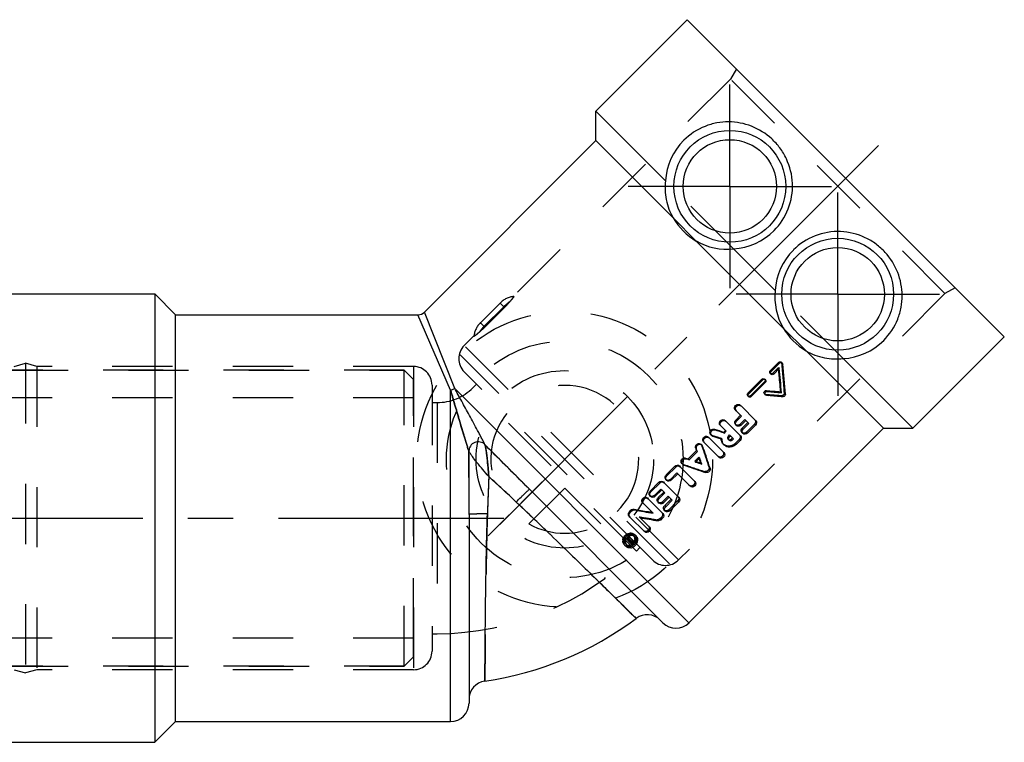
# Model space of a CAD drawing. Header units: millimetres. Extents: x 394 to 606, y 446 to 554.
# Tile 2 of 2: x 499 to 606, y 476 to 554. Entities that reach past the tile are written whole.
import ezdxf

# ---------------------------------------------------------------- set-up
doc = ezdxf.new("R2010")
doc.units = ezdxf.units.MM
doc.header["$LTSCALE"] = 65.185185
doc.linetypes.add('CENTER', pattern=[0.6, 0.375, -0.075, 0.075, -0.075])
doc.linetypes.add('HIDDEN', pattern=[0.2, 0.1, -0.1])
for name, color, linetype in [('FASEN', 7, 'CONTINUOUS'), ('KOERPER', 7, 'CONTINUOUS'), ('KONST.EL_MIT_GEO', 7, 'CONTINUOUS'), ('KURVEN', 7, 'CONTINUOUS'), ('L1', 7, 'CONTINUOUS')]:
    doc.layers.add(name, color=color, linetype=linetype)

msp = doc.modelspace()

# ---------------------------------------------------------------- linework, layer by layer
at = {"layer": 'FASEN', "color": 8, "linetype": 'HIDDEN'}
for p, q in [((458.97, 515.97), (540.97, 515.97)), ((541.97, 514.97), (540.97, 515.97)), ((540.97, 483.97), (540.97, 515.97)), ((541.97, 484.97), (541.97, 514.97)), ((541.97, 484.97), (540.97, 483.97)), ((458.97, 483.97), (540.97, 483.97))]:
    msp.add_line(p, q, dxfattribs=at)
at = {"layer": 'KOERPER', "color": 2, "linetype": 'CENTER'}
for p, q in [((576.19, 535.86), (576.19, 546.86)), ((576.19, 535.86), (565.19, 535.86)), ((576.19, 535.86), (587.19, 535.86)), ((576.19, 535.86), (576.19, 524.86)), ((587.86, 524.19), (587.86, 535.19)), ((587.86, 524.19), (576.86, 524.19)), ((587.86, 524.19), (598.86, 524.19)), ((587.86, 524.19), (587.86, 513.19))]:
    msp.add_line(p, q, dxfattribs=at)
at = {"layer": 'KOERPER', "color": 8, "linetype": 'HIDDEN'}
for p, q in [((540.97, 515.97), (458.97, 515.97)), ((541.97, 512.97), (457.97, 512.97)), ((541.97, 486.97), (541.97, 512.97)), ((541.97, 486.97), (457.97, 486.97)), ((540.97, 483.97), (458.97, 483.97))]:
    msp.add_line(p, q, dxfattribs=at)
at = {"layer": 'KONST.EL_MIT_GEO', "color": 7, "linetype": 'Continuous'}
for p, q in [((561.69, 543.99), (571.59, 553.89)), ((571.59, 553.89), (605.89, 519.59)), ((561.69, 540.81), (561.69, 543.99)), ((561.69, 543.99), (569.23, 536.45)), ((543.14, 522.25), (561.69, 540.81)), ((561.69, 540.81), (570.06, 532.44)), ((572.55, 529.94), (581.94, 520.55)), ((576.59, 529.09), (581.09, 524.59)), ((485.97, 524.22), (513.97, 524.22)), ((513.97, 524.22), (513.97, 475.72)), ((513.97, 524.22), (516.22, 521.97)), ((546.42, 514.01), (543.15, 522.26)), ((516.22, 477.97), (516.22, 521.97)), ((516.22, 521.97), (542.46, 521.97)), ((545.97, 513.83), (542.44, 521.97)), ((595.99, 509.69), (605.89, 519.59)), ((584.44, 518.06), (592.81, 509.69)), ((580.57, 515.92), (581.48, 516.83)), ((580.66, 515.83), (581.57, 516.74)), ((581.48, 516.83), (581.57, 516.74)), ((588.45, 517.23), (595.99, 509.69)), ((580.57, 515.92), (580.66, 515.83)), ((580.94, 515.55), (581.54, 516.16)), ((578.14, 513.49), (579.66, 515.01)), ((578.23, 513.4), (579.75, 514.92)), ((578.51, 513.12), (580.03, 514.64)), ((579.66, 515.01), (579.75, 514.92)), ((545.97, 477.97), (545.97, 513.83)), ((571.77, 488.66), (546.42, 514.01)), ((578.14, 513.49), (578.23, 513.4)), ((580.13, 513.77), (580.23, 513.68)), ((581.67, 513.65), (581.78, 513.54)), ((580.15, 513.27), (580.35, 513.25)), ((576.88, 511.58), (577.46, 511)), ((577.4, 512.1), (579, 510.5)), ((575.76, 510.45), (577.35, 508.86)), ((576.84, 510.58), (577.36, 511.1)), ((576.84, 510.58), (576.94, 510.48)), ((576.94, 510.48), (577.46, 511)), ((577.4, 510.02), (577.92, 510.54)), ((577.53, 509.71), (578.14, 510.32)), ((577.92, 510.54), (578.25, 510.21)), ((571.77, 488.66), (592.81, 509.69)), ((574.52, 509.6), (574.61, 509.51)), ((575.24, 509.93), (575.81, 509.36)), ((575.53, 509.28), (575.71, 509.45)), ((575.53, 509.28), (575.63, 509.18)), ((575.63, 509.18), (575.81, 509.36)), ((577.53, 509.71), (577.64, 509.6)), ((577.64, 509.6), (578.25, 510.21)), ((578.09, 509.15), (578.96, 510.02)), ((592.81, 509.69), (595.99, 509.69)), ((573.96, 508.65), (575.55, 507.06)), ((574.34, 508.83), (574.46, 508.8)), ((574.46, 508.8), (574.57, 508.76)), ((574.57, 508.76), (574.79, 508.69)), ((575.24, 508.55), (575.35, 508.51)), ((576.13, 508.75), (576.27, 508.89)), ((576.27, 508.89), (576.6, 508.56)), ((576.35, 508.53), (576.49, 508.67)), ((576.35, 508.53), (576.46, 508.42)), ((576.46, 508.42), (576.6, 508.56)), ((576.91, 507.97), (577.31, 508.37)), ((571.69, 506.37), (572.59, 507.27)), ((571.78, 506.28), (572.68, 507.18)), ((572.49, 507.56), (572.58, 507.47)), ((572.59, 507.27), (572.68, 507.18)), ((573.44, 508.13), (575.03, 506.54)), ((571.41, 506.47), (571.49, 506.38)), ((571.69, 506.37), (571.78, 506.28)), ((572.49, 506.03), (572.93, 506.48)), ((569.29, 504.64), (570.25, 505.59)), ((569.38, 504.55), (570.33, 505.5)), ((570.25, 505.59), (570.33, 505.5)), ((570.83, 505.52), (572.42, 503.93)), ((572.98, 505.93), (573.05, 505.91)), ((573.03, 505.98), (573.05, 505.91)), ((573.05, 505.91), (573.16, 505.8)), ((569.29, 504.64), (569.38, 504.55)), ((569.86, 504.07), (570.55, 504.77)), ((570.55, 504.77), (571.9, 503.41)), ((568.94, 488.66), (554.51, 503.09)), ((567.56, 502.9), (568.51, 503.86)), ((567.56, 502.9), (567.64, 502.82)), ((567.64, 502.82), (568.6, 503.77)), ((568.12, 502.34), (568.82, 503.03)), ((568.51, 503.86), (568.6, 503.77)), ((568.82, 503.03), (569.15, 502.7)), ((569.1, 503.79), (570.69, 502.2)), ((567.36, 502.06), (568.95, 500.46)), ((568.45, 502.19), (569.05, 502.79)), ((568.45, 502.19), (568.54, 502.09)), ((568.54, 502.09), (569.15, 502.7)), ((569.01, 501.62), (569.62, 502.23)), ((569.14, 501.32), (569.83, 502.01)), ((569.25, 501.21), (569.94, 501.91)), ((569.62, 502.23), (569.94, 501.91)), ((565.32, 500.66), (565.49, 500.84)), ((565.41, 500.58), (565.58, 500.75)), ((565.49, 500.84), (565.58, 500.75)), ((565.82, 500.95), (565.91, 500.86)), ((566.84, 501.54), (567.88, 500.5)), ((569.14, 501.32), (569.25, 501.21)), ((569.7, 500.76), (570.65, 501.71)), ((547.97, 500.38), (547.97, 479.97)), ((565.32, 500.66), (565.41, 500.58)), ((565.38, 500.08), (566.98, 498.49)), ((566.48, 500.02), (567.5, 499.01)), ((568.75, 499.8), (568.92, 499.98)), ((564.96, 497.75), (565.07, 497.65)), ((565.05, 497.84), (565.16, 497.73)), ((565.05, 497.84), (565.3, 497.69)), ((565.07, 497.65), (565.16, 497.73)), ((565.07, 497.65), (565.17, 497.58)), ((565.14, 497.92), (565.46, 497.59)), ((565.16, 497.73), (565.28, 497.66)), ((565.17, 497.58), (565.27, 497.52)), ((565.22, 498.01), (565.86, 497.37)), ((565.24, 497.82), (565.33, 497.9)), ((565.27, 497.52), (565.3, 497.5)), ((565.28, 497.66), (565.31, 497.64)), ((565.3, 497.69), (565.33, 497.67)), ((565.31, 497.64), (565.41, 497.58)), ((565.41, 497.58), (565.44, 497.57)), ((565.44, 497.57), (565.46, 497.59)), ((565.5, 497.48), (565.54, 497.52)), ((565.54, 497.52), (565.7, 497.36)), ((565.89, 497.95), (565.9, 497.94)), ((565.3, 497.5), (565.34, 497.48)), ((565.3, 497.41), (565.48, 497.23)), ((565.34, 497.48), (565.37, 497.46)), ((565.45, 497.43), (565.57, 497.31)), ((565.55, 497.43), (565.59, 497.47)), ((565.55, 497.43), (565.66, 497.32)), ((565.66, 497.32), (565.7, 497.36)), ((565.73, 497.24), (565.86, 497.37)), ((513.97, 475.72), (516.22, 477.97)), ((516.22, 477.97), (545.97, 477.97)), ((485.97, 475.72), (513.97, 475.72))]:
    msp.add_line(p, q, dxfattribs=at)
at = {"layer": 'KONST.EL_MIT_GEO', "color": 8, "linetype": 'HIDDEN'}
for p, q in [((576.9, 548.58), (576.27, 547.47)), ((576.27, 547.47), (552.75, 523.95)), ((599.47, 524.27), (576.27, 547.47)), ((576.59, 529.09), (569.23, 536.45)), ((572.55, 529.94), (570.06, 532.44)), ((599.47, 524.27), (570.64, 495.45)), ((588.45, 517.23), (581.09, 524.59)), ((600.58, 524.9), (599.47, 524.27)), ((551.33, 523.23), (549.21, 521.11)), ((551.81, 522.76), (551.33, 523.23)), ((551.73, 522.84), (549.61, 520.72)), ((551.81, 522.76), (549.69, 520.63)), ((549.69, 520.63), (549.21, 521.11)), ((584.44, 518.06), (581.94, 520.55)), ((548.5, 519.69), (547.45, 518.64)), ((570.64, 495.45), (547.45, 518.64)), ((498.74, 516.37), (499.97, 516.72)), ((499.97, 516.72), (499.97, 483.22)), ((501.2, 516.37), (499.97, 516.72)), ((581.86, 516.75), (581.77, 516.84)), ((581.82, 516.73), (581.91, 516.64)), ((501.2, 516.37), (501.2, 483.57)), ((541.97, 516.37), (501.2, 516.37)), ((541.97, 516.37), (541.97, 483.57)), ((567.81, 495.45), (547.45, 515.81)), ((580.56, 515.63), (580.64, 515.54)), ((580.85, 515.64), (581.45, 516.25)), ((580.85, 515.64), (580.94, 515.55)), ((581.45, 516.25), (581.54, 516.16)), ((581.45, 516.25), (581.47, 516.08)), ((578.42, 513.21), (579.94, 514.73)), ((579.94, 514.73), (580.03, 514.64)), ((580.04, 514.93), (579.95, 515.02)), ((543.97, 514.37), (543.97, 485.57)), ((548.4, 514.08), (548.79, 514.47)), ((566.08, 496.4), (548.4, 514.08)), ((543.97, 512.47), (544.51, 512.47)), ((544.51, 512.47), (544.51, 487.47)), ((578.13, 513.2), (578.22, 513.11)), ((578.42, 513.21), (578.51, 513.12)), ((579.94, 513.42), (580.03, 513.32)), ((580.05, 513.37), (580.15, 513.27)), ((581.84, 513.23), (581.96, 513.12)), ((582.09, 513.48), (582.2, 513.37)), ((576.79, 511.67), (576.88, 511.58)), ((577.31, 512.19), (577.4, 512.1)), ((575.67, 510.54), (575.76, 510.45)), ((577.3, 510.12), (577.82, 510.64)), ((577.82, 510.64), (577.92, 510.54)), ((575.15, 510.02), (575.24, 509.93)), ((576.81, 510.09), (576.91, 509.99)), ((577.3, 510.12), (577.4, 510.02)), ((577.5, 509.23), (577.61, 509.12)), ((577.98, 509.27), (578.85, 510.13)), ((577.98, 509.27), (578.09, 509.15)), ((578.85, 510.13), (578.96, 510.02)), ((573.35, 508.22), (573.44, 508.13)), ((573.87, 508.74), (573.96, 508.65)), ((574.13, 509), (574.22, 508.91)), ((574.25, 508.92), (574.34, 508.83)), ((575.25, 508.61), (575.35, 508.51)), ((576, 508.5), (576.11, 508.4)), ((576.03, 508.85), (576.17, 508.99)), ((576.03, 508.85), (576.13, 508.75)), ((576.17, 508.99), (576.27, 508.89)), ((576.8, 508.08), (577.2, 508.48)), ((577.2, 508.48), (577.31, 508.37)), ((573.18, 507.87), (573.09, 507.96)), ((573.16, 507.84), (573.25, 507.75)), ((575.48, 507.98), (575.59, 507.88)), ((576.8, 508.08), (576.91, 507.97)), ((572.39, 506.13), (572.83, 506.57)), ((572.39, 506.13), (572.49, 506.03)), ((572.39, 506.13), (572.53, 506.08)), ((572.83, 506.57), (572.93, 506.48)), ((572.83, 506.57), (572.88, 506.43)), ((570.74, 505.61), (570.83, 505.52)), ((571, 505.87), (571.09, 505.78)), ((571.12, 505.8), (571.21, 505.71)), ((573.47, 505.02), (573.58, 504.91)), ((573.94, 505.49), (574.06, 505.38)), ((569.27, 504.14), (569.36, 504.05)), ((569.76, 504.16), (570.46, 504.86)), ((569.76, 504.16), (569.86, 504.07)), ((570.46, 504.86), (570.55, 504.77)), ((568.03, 502.43), (568.72, 503.12)), ((568.72, 503.12), (568.82, 503.03)), ((569.01, 503.88), (569.1, 503.79)), ((567.27, 502.15), (567.36, 502.06)), ((567.53, 502.41), (567.62, 502.32)), ((568.03, 502.43), (568.12, 502.34)), ((568.91, 501.73), (569.51, 502.33)), ((569.51, 502.33), (569.62, 502.23)), ((569.59, 500.87), (570.54, 501.83)), ((570.54, 501.83), (570.65, 501.71)), ((566.75, 501.62), (566.84, 501.54)), ((568.42, 501.7), (568.52, 501.6)), ((568.91, 501.73), (569.01, 501.62)), ((569.1, 500.83), (569.22, 500.72)), ((569.59, 500.87), (569.7, 500.76)), ((565.3, 500.17), (565.38, 500.08)), ((566.38, 500.12), (566.48, 500.02)), ((568.31, 499.8), (568.42, 499.69)), ((568.63, 499.92), (568.81, 500.09)), ((568.63, 499.92), (568.75, 499.8)), ((568.81, 500.09), (568.92, 499.98)), ((564.96, 497.75), (565.05, 497.84)), ((565.14, 497.92), (565.22, 498.01)), ((565.26, 497.57), (565.37, 497.46)), ((565.33, 497.67), (565.36, 497.7)), ((565.33, 497.67), (565.44, 497.57)), ((565.39, 497.58), (565.43, 497.62)), ((565.39, 497.58), (565.5, 497.48)), ((565.46, 497.59), (565.54, 497.52)), ((565.79, 498.05), (565.89, 497.95)), ((565.92, 498.18), (566.03, 498.07)), ((564.79, 497.05), (564.9, 496.94)), ((564.92, 497.18), (565.03, 497.07)), ((565.39, 497.5), (565.45, 497.43)), ((565.62, 497.35), (565.75, 497.48)), ((565.66, 497.32), (565.73, 497.24)), ((566.08, 496.4), (566.47, 496.79)), ((543.97, 487.47), (544.51, 487.47)), ((498.74, 483.57), (499.97, 483.22)), ((501.2, 483.57), (499.97, 483.22)), ((541.97, 483.57), (501.2, 483.57))]:
    msp.add_line(p, q, dxfattribs=at)
at = {"layer": 'KONST.EL_MIT_GEO', "color": 2, "linetype": 'CENTER'}
msp.add_line((592.28, 540.28), (551.83, 499.83), dxfattribs=at)
at = {"layer": 'KONST.EL_MIT_GEO', "color": 7, "linetype": 'Continuous'}
for centre, radius in [((576.19, 535.86), 6.05), ((576.19, 535.86), 5.05), ((587.86, 524.19), 6.05), ((587.86, 524.19), 5.05)]:
    msp.add_circle(centre, radius, dxfattribs=at)
for centre, radius, start, end in [((576.01, 536.04), 6.8, 135.0625, 176.5255), ((576.19, 536.07), 7.12, 210.6764, 239.3236), ((576.16, 535.89), 6.81, 273.627, 314.9714), ((575.9, 535.76), 6.7, 240.1187, 275.964), ((587.89, 524.16), 6.81, 135.0286, 176.373), ((587.76, 523.9), 6.7, 174.036, 209.8813), ((542.44, 522.97), 1, 270, 315), ((588.07, 524.19), 7.12, 210.6764, 239.3236), ((588.04, 524.01), 6.8, 273.4745, 314.9375), ((466.43, 505.22), 115.55, 5.1844, 5.3936), ((470.96, 505.63), 111.01, 4.1459, 5.1876), ((468.49, 504.55), 113.64, 4.5363, 5.8604), ((469.71, 505.02), 112.81, 4.2455, 5.9129), ((545.57, 515.42), 1.65, 284.0776, 300.9224), ((589.6, 623.12), 109.76, 265.0497, 265.8586), ((590.53, 624.07), 110.88, 264.6679, 265.475), ((589.94, 621.18), 108.35, 264.924, 265.7763), ((611.49, 624.33), 120.54, 252.1392, 252.6425), ((613.28, 627.29), 123.96, 251.8268, 252.1576), ((612.22, 624.01), 120.52, 252.1583, 252.3268), ((577.11, 510.31), 0.412, 298.7819, 314.9926), ((574.34, 509.21), 0.302, 219.1309, 224.9867), ((611.37, 622.58), 119.62, 252.1949, 252.4195), ((576.14, 508.74), 0.3, 309.0201, 315.0405), ((1394.49, 1345.05), 1189.31, 224.73826, 225.06743), ((453.7, 466.23), 125.78, 19.0439, 19.1823), ((451.68, 464.69), 128.24, 19.348, 19.4853), ((572.95, 507.65), 0.314, 19.2991, 44.928), ((454.16, 465.93), 126.22, 19.2212, 19.3504), ((461.32, 468.41), 118.64, 18.156, 19.227), ((612.73, 625.26), 125.78, 250.8177, 250.9561), ((614.27, 627.28), 128.24, 250.5147, 250.652), ((611.42, 619.05), 119.53, 250.9925, 251.3328), ((609.91, 616.97), 117.01, 251.3738, 251.6046), ((461.99, 469.05), 117.01, 18.3954, 18.6262), ((459.91, 467.55), 119.53, 18.6672, 19.0075), ((571.22, 506.09), 0.302, 217.7564, 224.9819), ((613.03, 624.8), 126.22, 250.6496, 250.7788), ((610.55, 617.64), 118.64, 250.773, 251.844), ((850.76, 491.33), 300.94, 177.4985, 178.269), ((359.9, 296.69), 281.69, 46.7046, 47.5278), ((568.73, 501.9), 0.408, 134.964, 151.3949), ((586.57, 612.51), 113.48, 259.4639, 260.2454), ((587.49, 612.94), 114.14, 259.1013, 260.1058), ((568.72, 501.92), 0.412, 298.7819, 314.9926), ((585.78, 606.19), 107.91, 259.6971, 260.7434), ((585.6, 606.92), 107.8, 260.2516, 260.4829), ((568.45, 500.1), 0.424, 303.7673, 315.0015), ((565.36, 497.51), 0.756, 172.1338, 182.8703), ((565.59, 497.38), 0.885, 137.3741, 147.0758), ((565.51, 497.43), 0.623, 161.8257, 172.149), ((565.48, 497.43), 0.593, 172.1994, 177.5068), ((565.53, 497.42), 0.646, 156.8453, 161.8577), ((565.49, 497.48), 0.887, 118.2159, 129.4261), ((565.6, 497.37), 0.901, 129.3114, 137.3959), ((565.55, 497.42), 0.664, 150.3982, 156.8318), ((565.56, 497.41), 0.676, 119.3219, 150.4122), ((565.58, 497.39), 0.877, 117.9786, 129.3101), ((565.57, 497.41), 0.851, 108.0311, 117.9656), ((565.55, 497.43), 0.657, 108.2112, 119.306), ((565.56, 497.45), 0.811, 97.7298, 108.028), ((565.54, 497.46), 0.623, 97.8715, 108.1958), ((565.46, 497.6), 0.757, 87.1513, 97.8844), ((565.58, 497.62), 0.637, 51.5126, 63.7792), ((565.56, 497.6), 0.476, 38.5606, 45.0443), ((565.4, 497.7), 0.526, 2.2156, 13.663), ((565.59, 497.63), 0.62, 32.2177, 51.4193), ((565.46, 497.58), 0.576, 351.5264, 2.3625), ((565.58, 497.63), 0.628, 26.0434, 32.2024), ((565.22, 497.48), 0.609, 212.2302, 224.9534), ((565.46, 497.44), 0.575, 177.5086, 182.9616), ((565.37, 497.41), 0.476, 218.5672, 237.8379), ((565.35, 497.56), 0.808, 278.5815, 288.8319), ((565.35, 497.62), 0.692, 298.5717, 308.0345), ((565.31, 497.65), 0.904, 303.3424, 308.054), ((565.3, 497.67), 0.928, 308.0639, 317.3032), ((565.28, 497.72), 0.655, 336.1816, 341.1107), ((565.36, 497.61), 0.688, 326.6885, 331.4655), ((565.41, 497.62), 0.807, 341.1776, 351.449), ((544.51, 517.97), 36, 278.2548, 306.7452), ((567.25, 487.52), 2, 45, 126.7452), ((570.36, 490.07), 2, 225, 315), ((549.97, 480.36), 2, 98.2548, 180), ((545.97, 479.97), 2, 270, 360)]:
    msp.add_arc(centre, radius, start, end, dxfattribs=at)
at = {"layer": 'KONST.EL_MIT_GEO', "color": 8, "linetype": 'HIDDEN'}
for centre, radius, start, end in [((553.1, 521.47), 2.5, 96.4595, 135), ((550.98, 519.35), 2.5, 135, 173.5405), ((548.86, 517.22), 2, 135, 225), ((470.7, 505.96), 111.65, 3.8611, 5.5325), ((541.97, 514.37), 2, 0, 90), ((544.51, 517.97), 5.5, 270, 315), ((589.07, 620.82), 107.83, 265.201, 266.1585), ((610.32, 621.85), 118.54, 252.2869, 252.7933), ((576.19, 508.57), 0.941, 177.5201, 182.5814), ((-641.47, 501.78), 1189.45, 359.93259, 0.26172), ((462.07, 469.48), 117.53, 17.8467, 19.0534), ((609.49, 616.89), 117.53, 250.9466, 252.1533), ((831.48, 492.05), 281.64, 177.4721, 178.2954), ((346.85, 282.63), 300.88, 46.7309, 47.5016), ((584.76, 604.98), 106.46, 260.0612, 261.1122), ((654.67, 648.24), 175.2, 239.2019, 239.3158), ((565.46, 497.72), 0.461, 35.5956, 45.0325), ((565.45, 497.71), 0.473, 25.8964, 35.5112), ((565.25, 497.5), 0.461, 224.968, 234.4076), ((565.24, 497.73), 0.697, 303.4128, 330.1513), ((565.26, 497.72), 0.679, 330.1357, 336.1693), ((544.51, 517.97), 30.5, 270, 315), ((569.22, 496.86), 2, 225, 315), ((541.97, 485.57), 2, 270, 360)]:
    msp.add_arc(centre, radius, start, end, dxfattribs=at)
at = {"layer": 'KONST.EL_MIT_GEO', "color": 7, "linetype": 'Continuous'}
for points, knots in [([(580.98, 531.07), (581.64, 531.73), (582.69, 533.34), (583.16, 536.16), (582.59, 538.46), (581.65, 540.03), (580.47, 541.33), (578.61, 542.5), (576.47, 542.91), (574.76, 542.76), (573.03, 542.26), (571.85, 541.49), (571.2, 540.84)], [0, 0, 0, 0, 0.130204, 0.260106, 0.388375, 0.451442, 0.513248, 0.632768, 0.750279, 0.810234, 0.871847, 1, 1, 1, 1]), ([(569.23, 536.45), (569.15, 535.78), (569.21, 534.37), (569.71, 533.05), (570.06, 532.44)], [0, 0, 0, 0, 0.487597, 1, 1, 1, 1]), ([(592.84, 519.2), (593.49, 519.85), (594.26, 521.03), (594.76, 522.76), (594.91, 524.47), (594.5, 526.61), (593.33, 528.47), (592.03, 529.65), (590.46, 530.59), (588.16, 531.16), (585.34, 530.69), (583.73, 529.64), (583.07, 528.98)], [0, 0, 0, 0, 0.128153, 0.189766, 0.249721, 0.367232, 0.486752, 0.548558, 0.611625, 0.739894, 0.869796, 1, 1, 1, 1]), ([(584.44, 518.06), (585.05, 517.71), (586.37, 517.21), (587.78, 517.15), (588.45, 517.23)], [0, 0, 0, 0, 0.512403, 1, 1, 1, 1]), ([(581.48, 516.83), (581.52, 516.86), (581.62, 516.92), (581.74, 516.88), (581.77, 516.84)], [0, 0, 0, 0, 0.51694, 1, 1, 1, 1]), ([(581.57, 516.74), (581.61, 516.78), (581.71, 516.83), (581.82, 516.79), (581.86, 516.75)], [0, 0, 0, 0, 0.514559, 1, 1, 1, 1]), ([(580.64, 515.54), (580.61, 515.57), (580.57, 515.69), (580.62, 515.79), (580.66, 515.83)], [0, 0, 0, 0, 0.486104, 1, 1, 1, 1]), ([(579.66, 515.01), (579.7, 515.04), (579.8, 515.09), (579.91, 515.05), (579.95, 515.02)], [0, 0, 0, 0, 0.517139, 1, 1, 1, 1]), ([(579.75, 514.92), (579.78, 514.96), (579.89, 515.01), (580, 514.97), (580.04, 514.93)], [0, 0, 0, 0, 0.514757, 1, 1, 1, 1]), ([(580.94, 515.55), (580.9, 515.51), (580.79, 515.46), (580.68, 515.5), (580.64, 515.54)], [0, 0, 0, 0, 0.515152, 1, 1, 1, 1]), ([(547.96, 507.22), (547.94, 507.25), (547.91, 507.34), (547.83, 507.58), (547.72, 507.93), (547.58, 508.38), (547.4, 508.99), (547.17, 509.74), (546.83, 510.89), (546.43, 512.25), (546.12, 513.32), (545.97, 513.83)], [0, 0, 0, 0, 0.015782, 0.042646, 0.10813, 0.177386, 0.246959, 0.384121, 0.517249, 0.769138, 1, 1, 1, 1]), ([(549.68, 507.93), (549.67, 507.97), (549.63, 508.05), (549.52, 508.28), (549.35, 508.61), (549.13, 509.02), (548.83, 509.58), (548.46, 510.27), (547.88, 511.33), (547.21, 512.57), (546.67, 513.55), (546.42, 514.01)], [0, 0, 0, 0, 0.015784, 0.042638, 0.108128, 0.177384, 0.246958, 0.38412, 0.517248, 0.769138, 1, 1, 1, 1]), ([(579.88, 513.56), (579.89, 513.62), (579.95, 513.74), (580.07, 513.78), (580.13, 513.77)], [0, 0, 0, 0, 0.502904, 1, 1, 1, 1]), ([(579.99, 513.49), (580, 513.55), (580.06, 513.65), (580.17, 513.68), (580.23, 513.68)], [0, 0, 0, 0, 0.505193, 1, 1, 1, 1]), ([(578.22, 513.11), (578.18, 513.15), (578.14, 513.26), (578.19, 513.36), (578.23, 513.4)], [0, 0, 0, 0, 0.486104, 1, 1, 1, 1]), ([(578.51, 513.12), (578.47, 513.08), (578.36, 513.03), (578.25, 513.07), (578.22, 513.11)], [0, 0, 0, 0, 0.515152, 1, 1, 1, 1]), ([(582.2, 513.37), (582.21, 513.3), (582.15, 513.17), (582.02, 513.12), (581.96, 513.12)], [0, 0, 0, 0, 0.499142, 1, 1, 1, 1]), ([(576.71, 511.82), (576.69, 511.89), (576.72, 512.06), (576.88, 512.24), (577.11, 512.3), (577.26, 512.24), (577.31, 512.19)], [0, 0, 0, 0, 0.249326, 0.509335, 0.7617, 1, 1, 1, 1]), ([(576.88, 511.58), (576.82, 511.64), (576.75, 511.83), (576.88, 512.1), (577.15, 512.23), (577.34, 512.16), (577.4, 512.1)], [0, 0, 0, 0, 0.243179, 0.500556, 0.757166, 1, 1, 1, 1]), ([(575.06, 510.17), (575.05, 510.25), (575.07, 510.41), (575.23, 510.59), (575.47, 510.66), (575.62, 510.59), (575.67, 510.54)], [0, 0, 0, 0, 0.249326, 0.509335, 0.7617, 1, 1, 1, 1]), ([(575.24, 509.93), (575.17, 509.99), (575.1, 510.18), (575.23, 510.45), (575.5, 510.58), (575.69, 510.51), (575.76, 510.45)], [0, 0, 0, 0, 0.243179, 0.500556, 0.757166, 1, 1, 1, 1]), ([(576.73, 510.24), (576.71, 510.33), (576.74, 510.46), (576.82, 510.56), (576.84, 510.58)], [0, 0, 0, 0, 0.73764, 1, 1, 1, 1]), ([(576.91, 509.99), (576.85, 510.05), (576.78, 510.24), (576.87, 510.42), (576.94, 510.48)], [0, 0, 0, 0, 0.480365, 1, 1, 1, 1]), ([(579, 510.5), (579.05, 510.45), (579.12, 510.25), (579.03, 510.08), (578.96, 510.02)], [0, 0, 0, 0, 0.476451, 1, 1, 1, 1]), ([(574.05, 509.15), (574.02, 509.27), (574.11, 509.56), (574.41, 509.63), (574.52, 509.6)], [0, 0, 0, 0, 0.50142, 1, 1, 1, 1]), ([(574.13, 509.06), (574.1, 509.18), (574.2, 509.47), (574.49, 509.55), (574.61, 509.51)], [0, 0, 0, 0, 0.501356, 1, 1, 1, 1]), ([(577.31, 509.95), (577.25, 509.91), (577.1, 509.88), (576.96, 509.94), (576.91, 509.99)], [0, 0, 0, 0, 0.513751, 1, 1, 1, 1]), ([(577.42, 509.37), (577.4, 509.46), (577.43, 509.6), (577.51, 509.69), (577.53, 509.71)], [0, 0, 0, 0, 0.736351, 1, 1, 1, 1]), ([(577.61, 509.12), (577.55, 509.18), (577.49, 509.37), (577.58, 509.54), (577.64, 509.6)], [0, 0, 0, 0, 0.476166, 1, 1, 1, 1]), ([(549.68, 507.93), (549.55, 508.07), (549.18, 508.26), (548.56, 508.2), (548.08, 507.81), (547.96, 507.41), (547.96, 507.22)], [0, 0, 0, 0, 0.247341, 0.499994, 0.752649, 1, 1, 1, 1]), ([(573.26, 508.37), (573.25, 508.45), (573.27, 508.61), (573.43, 508.79), (573.67, 508.86), (573.82, 508.79), (573.87, 508.74)], [0, 0, 0, 0, 0.249326, 0.509335, 0.7617, 1, 1, 1, 1]), ([(573.44, 508.13), (573.37, 508.19), (573.31, 508.39), (573.43, 508.65), (573.7, 508.78), (573.9, 508.71), (573.96, 508.65)], [0, 0, 0, 0, 0.243179, 0.500556, 0.757166, 1, 1, 1, 1]), ([(575.59, 507.88), (575.51, 507.96), (575.38, 508.16), (575.35, 508.39), (575.35, 508.51)], [0, 0, 0, 0, 0.490005, 1, 1, 1, 1]), ([(576.13, 508.75), (576.08, 508.7), (576.02, 508.58), (576.07, 508.44), (576.11, 508.4)], [0, 0, 0, 0, 0.520836, 1, 1, 1, 1]), ([(576.07, 508.46), (576.13, 508.44), (576.23, 508.44), (576.31, 508.49), (576.32, 508.51)], [0, 0, 0, 0, 0.735828, 1, 1, 1, 1]), ([(576.11, 508.4), (576.15, 508.36), (576.29, 508.31), (576.41, 508.37), (576.46, 508.42)], [0, 0, 0, 0, 0.477824, 1, 1, 1, 1]), ([(577.35, 508.86), (577.41, 508.8), (577.47, 508.61), (577.38, 508.44), (577.31, 508.37)], [0, 0, 0, 0, 0.476451, 1, 1, 1, 1]), ([(578.09, 509.15), (578.03, 509.09), (577.86, 509), (577.67, 509.06), (577.61, 509.12)], [0, 0, 0, 0, 0.52398, 1, 1, 1, 1]), ([(547.97, 500.38), (547.97, 500.96), (547.97, 503.24), (547.97, 505.52), (547.96, 507.22)], [0, 0, 0, 0, 0.254145, 1, 1, 1, 1]), ([(550.11, 504.47), (549.89, 504.72), (549.46, 505.22), (548.94, 505.85), (548.54, 506.35), (548.3, 506.7), (548.09, 506.98), (547.99, 507.15), (547.96, 507.22)], [0, 0, 0, 0, 0.284511, 0.56808, 0.703967, 0.830513, 0.934022, 1, 1, 1, 1]), ([(550.11, 504.47), (550.08, 504.8), (550.03, 505.46), (549.96, 506.27), (549.88, 506.9), (549.82, 507.33), (549.76, 507.66), (549.71, 507.86), (549.68, 507.93)], [0, 0, 0, 0, 0.284347, 0.567739, 0.703743, 0.82946, 0.934095, 1, 1, 1, 1]), ([(572.49, 507.56), (572.47, 507.63), (572.47, 507.8), (572.63, 508), (572.88, 508.08), (573.03, 508.01), (573.09, 507.96)], [0, 0, 0, 0, 0.248477, 0.507393, 0.760804, 1, 1, 1, 1]), ([(572.58, 507.47), (572.56, 507.54), (572.56, 507.72), (572.72, 507.92), (572.96, 507.99), (573.12, 507.92), (573.18, 507.87)], [0, 0, 0, 0, 0.248787, 0.506378, 0.759258, 1, 1, 1, 1]), ([(576.91, 507.97), (576.73, 507.79), (576.37, 507.61), (575.87, 507.67), (575.67, 507.8), (575.59, 507.88)], [0, 0, 0, 0, 0.517808, 0.762729, 1, 1, 1, 1]), ([(570.92, 506.03), (570.89, 506.15), (570.99, 506.44), (571.29, 506.51), (571.41, 506.47)], [0, 0, 0, 0, 0.502286, 1, 1, 1, 1]), ([(571.01, 505.94), (570.98, 506.07), (571.08, 506.36), (571.38, 506.42), (571.49, 506.38)], [0, 0, 0, 0, 0.502099, 1, 1, 1, 1]), ([(575.55, 507.06), (575.61, 507), (575.67, 506.81), (575.54, 506.55), (575.28, 506.42), (575.09, 506.48), (575.03, 506.54)], [0, 0, 0, 0, 0.238629, 0.500542, 0.761696, 1, 1, 1, 1]), ([(570.25, 505.59), (570.31, 505.66), (570.49, 505.74), (570.68, 505.68), (570.74, 505.61)], [0, 0, 0, 0, 0.517038, 1, 1, 1, 1]), ([(570.33, 505.5), (570.4, 505.57), (570.58, 505.66), (570.77, 505.59), (570.83, 505.52)], [0, 0, 0, 0, 0.514659, 1, 1, 1, 1]), ([(574.06, 505.38), (574.1, 505.26), (574.01, 504.96), (573.7, 504.87), (573.58, 504.91)], [0, 0, 0, 0, 0.500291, 1, 1, 1, 1]), ([(568.51, 503.86), (568.58, 503.92), (568.75, 504.01), (568.95, 503.94), (569.01, 503.88)], [0, 0, 0, 0, 0.517038, 1, 1, 1, 1]), ([(569.18, 504.29), (569.16, 504.38), (569.19, 504.52), (569.27, 504.61), (569.29, 504.64)], [0, 0, 0, 0, 0.739122, 1, 1, 1, 1]), ([(569.36, 504.05), (569.3, 504.11), (569.23, 504.3), (569.31, 504.48), (569.38, 504.55)], [0, 0, 0, 0, 0.484715, 1, 1, 1, 1]), ([(569.86, 504.07), (569.79, 504.01), (569.61, 503.92), (569.42, 503.99), (569.36, 504.05)], [0, 0, 0, 0, 0.515585, 1, 1, 1, 1]), ([(572.42, 503.93), (572.48, 503.87), (572.54, 503.68), (572.41, 503.43), (572.15, 503.29), (571.96, 503.35), (571.9, 503.41)], [0, 0, 0, 0, 0.238629, 0.500542, 0.761696, 1, 1, 1, 1]), ([(553.07, 501.71), (553.25, 501.89), (553.51, 502.15), (553.85, 502.48), (554.06, 502.69), (554.24, 502.86), (554.36, 502.97), (554.43, 503.03), (554.47, 503.07), (554.49, 503.08), (554.5, 503.09), (554.51, 503.09)], [0, 0, 0, 0, 0.382868, 0.555614, 0.706971, 0.831146, 0.923427, 0.956462, 0.980328, 0.994815, 1, 1, 1, 1]), ([(567.45, 502.56), (567.43, 502.65), (567.46, 502.78), (567.53, 502.88), (567.56, 502.9)], [0, 0, 0, 0, 0.739122, 1, 1, 1, 1]), ([(568.6, 503.77), (568.66, 503.84), (568.84, 503.92), (569.04, 503.85), (569.1, 503.79)], [0, 0, 0, 0, 0.514659, 1, 1, 1, 1]), ([(566.67, 501.78), (566.65, 501.85), (566.67, 502.02), (566.84, 502.2), (567.07, 502.26), (567.22, 502.2), (567.27, 502.15)], [0, 0, 0, 0, 0.249326, 0.509335, 0.7617, 1, 1, 1, 1]), ([(566.84, 501.54), (566.78, 501.6), (566.71, 501.79), (566.84, 502.06), (567.11, 502.19), (567.3, 502.12), (567.36, 502.06)], [0, 0, 0, 0, 0.243179, 0.500556, 0.757166, 1, 1, 1, 1]), ([(567.62, 502.32), (567.56, 502.38), (567.49, 502.57), (567.58, 502.75), (567.64, 502.82)], [0, 0, 0, 0, 0.484715, 1, 1, 1, 1]), ([(568.12, 502.34), (568.06, 502.27), (567.88, 502.18), (567.68, 502.25), (567.62, 502.32)], [0, 0, 0, 0, 0.515585, 1, 1, 1, 1]), ([(568.52, 501.6), (568.46, 501.66), (568.39, 501.85), (568.48, 502.02), (568.54, 502.09)], [0, 0, 0, 0, 0.480365, 1, 1, 1, 1]), ([(570.69, 502.2), (570.75, 502.14), (570.81, 501.95), (570.72, 501.78), (570.65, 501.71)], [0, 0, 0, 0, 0.476451, 1, 1, 1, 1]), ([(553.07, 501.71), (554.75, 500.14), (557.15, 497.83), (560.2, 494.86), (562.14, 492.97), (563.73, 491.41), (564.81, 490.35), (565.45, 489.71), (565.76, 489.41), (565.95, 489.23), (566.03, 489.14), (566.05, 489.12)], [0, 0, 0, 0, 0.381012, 0.553664, 0.70543, 0.830303, 0.923286, 0.95659, 0.980624, 0.995143, 1, 1, 1, 1]), ([(565.49, 500.84), (565.51, 500.86), (565.61, 500.93), (565.74, 500.96), (565.82, 500.95)], [0, 0, 0, 0, 0.261355, 1, 1, 1, 1]), ([(565.58, 500.75), (565.6, 500.77), (565.69, 500.85), (565.83, 500.88), (565.91, 500.86)], [0, 0, 0, 0, 0.260575, 1, 1, 1, 1]), ([(568.92, 501.55), (568.85, 501.52), (568.71, 501.48), (568.56, 501.55), (568.52, 501.6)], [0, 0, 0, 0, 0.513751, 1, 1, 1, 1]), ([(569.03, 500.98), (569.01, 501.07), (569.04, 501.2), (569.12, 501.3), (569.14, 501.32)], [0, 0, 0, 0, 0.736351, 1, 1, 1, 1]), ([(569.22, 500.72), (569.16, 500.78), (569.09, 500.97), (569.18, 501.15), (569.25, 501.21)], [0, 0, 0, 0, 0.476166, 1, 1, 1, 1]), ([(569.7, 500.76), (569.64, 500.69), (569.47, 500.6), (569.27, 500.66), (569.22, 500.72)], [0, 0, 0, 0, 0.52398, 1, 1, 1, 1]), ([(549.96, 500.42), (549.7, 500.42), (549.34, 500.42), (548.87, 500.42), (548.57, 500.41), (548.33, 500.41), (548.16, 500.4), (548.06, 500.4), (548.01, 500.39), (547.99, 500.39), (547.97, 500.39), (547.97, 500.38)], [0, 0, 0, 0, 0.382867, 0.555613, 0.706969, 0.831144, 0.923425, 0.956461, 0.980327, 0.994815, 1, 1, 1, 1]), ([(549.68, 482.34), (549.69, 482.37), (549.68, 482.49), (549.69, 482.75), (549.69, 483.18), (549.7, 484.09), (549.71, 485.6), (549.73, 487.83), (549.76, 490.54), (549.82, 494.79), (549.89, 498.13), (549.96, 500.42)], [0, 0, 0, 0, 0.004857, 0.019376, 0.04341, 0.076714, 0.169697, 0.29457, 0.446336, 0.618988, 1, 1, 1, 1]), ([(565.21, 500.32), (565.19, 500.41), (565.22, 500.55), (565.3, 500.64), (565.32, 500.66)], [0, 0, 0, 0, 0.739717, 1, 1, 1, 1]), ([(565.38, 500.08), (565.32, 500.14), (565.25, 500.33), (565.34, 500.51), (565.41, 500.58)], [0, 0, 0, 0, 0.485574, 1, 1, 1, 1]), ([(568.95, 500.46), (569.01, 500.4), (569.08, 500.21), (568.99, 500.04), (568.92, 499.98)], [0, 0, 0, 0, 0.476451, 1, 1, 1, 1]), ([(567.5, 499.01), (567.56, 498.95), (567.62, 498.75), (567.48, 498.5), (567.23, 498.37), (567.04, 498.43), (566.98, 498.49)], [0, 0, 0, 0, 0.238629, 0.500542, 0.761696, 1, 1, 1, 1]), ([(565.45, 498.25), (565.49, 498.26), (565.63, 498.27), (565.77, 498.23), (565.86, 498.19)], [0, 0, 0, 0, 0.257996, 1, 1, 1, 1]), ([(565.49, 498.36), (565.53, 498.36), (565.69, 498.34), (565.84, 498.26), (565.92, 498.18)], [0, 0, 0, 0, 0.260834, 1, 1, 1, 1]), ([(564.9, 496.94), (564.82, 497.02), (564.74, 497.18), (564.71, 497.33), (564.71, 497.38)], [0, 0, 0, 0, 0.739972, 1, 1, 1, 1]), ([(565.33, 496.76), (565.29, 496.76), (565.13, 496.78), (564.98, 496.86), (564.9, 496.94)], [0, 0, 0, 0, 0.259297, 1, 1, 1, 1]), ([(565.1, 497.07), (565.18, 497.04), (565.32, 497.03), (565.44, 497.06), (565.47, 497.07)], [0, 0, 0, 0, 0.741344, 1, 1, 1, 1]), ([(565.11, 497.01), (565.19, 496.96), (565.32, 496.92), (565.44, 496.93), (565.47, 496.94)], [0, 0, 0, 0, 0.740206, 1, 1, 1, 1]), ([(565.41, 497.3), (565.38, 497.33), (565.36, 497.39), (565.37, 497.45), (565.37, 497.46)], [0, 0, 0, 0, 0.730739, 1, 1, 1, 1]), ([(565.73, 497.24), (565.7, 497.21), (565.61, 497.16), (565.51, 497.2), (565.48, 497.23)], [0, 0, 0, 0, 0.52147, 1, 1, 1, 1])]:
    msp.add_open_spline(points, degree=3, knots=knots, dxfattribs=at)
at = {"layer": 'KONST.EL_MIT_GEO', "color": 8, "linetype": 'HIDDEN'}
for points, knots in [([(552.36, 523.37), (552.31, 523.33), (552.09, 523.17), (551.88, 522.98), (551.73, 522.84)], [0, 0, 0, 0, 0.245726, 1, 1, 1, 1]), ([(552.36, 523.37), (552.32, 523.32), (552.14, 523.11), (551.95, 522.91), (551.81, 522.76)], [0, 0, 0, 0, 0.245158, 1, 1, 1, 1]), ([(552.36, 523.37), (552.42, 523.43), (552.53, 523.55), (552.7, 523.75), (552.75, 523.83), (552.84, 523.95), (552.82, 523.95)], [0, 0, 0, 0, 0.362675, 0.680418, 0.918633, 1, 1, 1, 1]), ([(552.67, 523.73), (552.65, 523.7), (552.55, 523.58), (552.45, 523.46), (552.36, 523.37)], [0, 0, 0, 0, 0.226201, 1, 1, 1, 1]), ([(552.82, 523.95), (552.83, 523.95), (552.82, 523.93), (552.81, 523.91), (552.78, 523.87), (552.74, 523.81), (552.7, 523.76), (552.67, 523.73)], [0, 0, 0, 0, 0.059689, 0.146423, 0.268222, 0.594433, 1, 1, 1, 1]), ([(549.08, 520.08), (549.01, 520.02), (548.89, 519.92), (548.69, 519.75), (548.62, 519.7), (548.49, 519.61), (548.5, 519.63)], [0, 0, 0, 0, 0.362675, 0.680418, 0.918632, 1, 1, 1, 1]), ([(549.61, 520.72), (549.46, 520.57), (549.28, 520.36), (549.12, 520.14), (549.08, 520.08)], [0, 0, 0, 0, 0.754274, 1, 1, 1, 1]), ([(549.69, 520.63), (549.54, 520.5), (549.34, 520.31), (549.13, 520.13), (549.08, 520.08)], [0, 0, 0, 0, 0.754842, 1, 1, 1, 1]), ([(580.85, 515.64), (580.81, 515.6), (580.7, 515.55), (580.59, 515.59), (580.56, 515.63)], [0, 0, 0, 0, 0.517536, 1, 1, 1, 1]), ([(579.95, 515.02), (579.99, 514.98), (580.03, 514.87), (579.97, 514.77), (579.94, 514.73)], [0, 0, 0, 0, 0.483322, 1, 1, 1, 1]), ([(545.97, 513.83), (546.12, 513.32), (546.43, 512.25), (546.83, 510.89), (547.17, 509.74), (547.4, 508.99), (547.58, 508.38), (547.72, 507.93), (547.83, 507.58), (547.91, 507.34), (547.94, 507.25), (547.96, 507.22)], [0, 0, 0, 0, 0.230862, 0.48275, 0.615879, 0.753041, 0.822614, 0.891869, 0.957362, 0.984217, 1, 1, 1, 1]), ([(578.42, 513.21), (578.38, 513.17), (578.28, 513.12), (578.16, 513.16), (578.13, 513.2)], [0, 0, 0, 0, 0.517536, 1, 1, 1, 1]), ([(582.09, 513.48), (582.09, 513.42), (582.04, 513.29), (581.91, 513.23), (581.84, 513.23)], [0, 0, 0, 0, 0.499138, 1, 1, 1, 1]), ([(578.88, 510.62), (578.94, 510.56), (579, 510.37), (578.91, 510.2), (578.85, 510.13)], [0, 0, 0, 0, 0.474087, 1, 1, 1, 1]), ([(577.3, 510.12), (577.23, 510.06), (577.06, 509.97), (576.87, 510.03), (576.81, 510.09)], [0, 0, 0, 0, 0.522243, 1, 1, 1, 1]), ([(577.98, 509.27), (577.92, 509.2), (577.75, 509.11), (577.56, 509.17), (577.5, 509.23)], [0, 0, 0, 0, 0.526344, 1, 1, 1, 1]), ([(576.03, 508.85), (575.98, 508.8), (575.92, 508.68), (575.96, 508.55), (576, 508.5)], [0, 0, 0, 0, 0.523204, 1, 1, 1, 1]), ([(577.24, 508.97), (577.3, 508.91), (577.36, 508.72), (577.26, 508.55), (577.2, 508.48)], [0, 0, 0, 0, 0.474087, 1, 1, 1, 1]), ([(554.51, 503.09), (554.1, 503.5), (552.49, 505.11), (550.88, 506.72), (549.68, 507.93)], [0, 0, 0, 0, 0.254145, 1, 1, 1, 1]), ([(549.68, 507.93), (549.71, 507.86), (549.76, 507.67), (549.81, 507.33), (549.88, 506.91), (549.95, 506.27), (550.04, 505.46), (550.08, 504.8), (550.11, 504.47)], [0, 0, 0, 0, 0.065975, 0.169484, 0.29603, 0.431918, 0.715488, 1, 1, 1, 1]), ([(575.44, 507.17), (575.5, 507.11), (575.56, 506.92), (575.42, 506.67), (575.17, 506.53), (574.98, 506.59), (574.92, 506.65)], [0, 0, 0, 0, 0.237447, 0.500546, 0.762879, 1, 1, 1, 1]), ([(576.8, 508.08), (576.62, 507.9), (576.25, 507.72), (575.77, 507.78), (575.56, 507.9), (575.48, 507.98)], [0, 0, 0, 0, 0.520086, 0.764374, 1, 1, 1, 1]), ([(573.94, 505.49), (573.98, 505.37), (573.89, 505.07), (573.59, 504.98), (573.47, 505.02)], [0, 0, 0, 0, 0.500293, 1, 1, 1, 1]), ([(569.76, 504.16), (569.7, 504.1), (569.52, 504.01), (569.33, 504.08), (569.27, 504.14)], [0, 0, 0, 0, 0.517969, 1, 1, 1, 1]), ([(572.31, 504.04), (572.37, 503.99), (572.43, 503.79), (572.3, 503.54), (572.04, 503.41), (571.85, 503.46), (571.79, 503.52)], [0, 0, 0, 0, 0.237447, 0.500546, 0.762879, 1, 1, 1, 1]), ([(568.03, 502.43), (567.96, 502.37), (567.79, 502.28), (567.59, 502.34), (567.53, 502.41)], [0, 0, 0, 0, 0.517969, 1, 1, 1, 1]), ([(570.58, 502.31), (570.64, 502.25), (570.7, 502.06), (570.61, 501.89), (570.54, 501.83)], [0, 0, 0, 0, 0.474087, 1, 1, 1, 1]), ([(566.05, 489.12), (566.05, 489.13), (566.04, 489.13), (566.04, 489.14), (566.01, 489.16), (565.97, 489.2), (565.9, 489.27), (565.79, 489.38), (565.65, 489.52), (565.48, 489.68), (565.28, 489.88), (564.96, 490.2), (564.48, 490.67), (563.83, 491.31), (563.08, 492.05), (562.22, 492.89), (561.29, 493.8), (559.89, 495.17), (557.99, 497.01), (555.59, 499.33), (553.93, 500.91), (553.07, 501.71)], [0, 0, 0, 0, 0.000304, 0.001215, 0.002733, 0.004856, 0.010915, 0.019376, 0.030215, 0.043409, 0.058922, 0.076714, 0.118952, 0.169696, 0.228432, 0.294569, 0.367445, 0.446334, 0.618986, 0.805845, 1, 1, 1, 1]), ([(568.91, 501.73), (568.84, 501.66), (568.67, 501.57), (568.48, 501.64), (568.42, 501.7)], [0, 0, 0, 0, 0.522243, 1, 1, 1, 1]), ([(569.59, 500.87), (569.52, 500.81), (569.35, 500.72), (569.16, 500.78), (569.1, 500.83)], [0, 0, 0, 0, 0.526344, 1, 1, 1, 1]), ([(549.96, 500.42), (549.7, 500.42), (549.34, 500.42), (548.87, 500.42), (548.57, 500.41), (548.33, 500.41), (548.16, 500.4), (548.06, 500.4), (548.01, 500.39), (547.99, 500.39), (547.97, 500.39), (547.97, 500.38)], [0, 0, 0, 0, 0.382868, 0.555614, 0.706971, 0.831146, 0.923427, 0.956462, 0.980328, 0.994815, 1, 1, 1, 1]), ([(549.96, 500.42), (549.92, 499.25), (549.87, 496.96), (549.81, 493.62), (549.77, 490.98), (549.74, 489.02), (549.73, 487.71), (549.72, 486.52), (549.71, 485.46), (549.7, 484.55), (549.7, 483.88), (549.69, 483.42), (549.69, 483.14), (549.69, 482.9), (549.69, 482.71), (549.69, 482.56), (549.68, 482.45), (549.68, 482.4), (549.68, 482.37), (549.69, 482.35), (549.68, 482.34), (549.68, 482.34)], [0, 0, 0, 0, 0.194155, 0.381014, 0.553666, 0.632555, 0.705431, 0.771568, 0.830304, 0.881048, 0.923286, 0.941078, 0.956591, 0.969785, 0.980624, 0.989085, 0.995144, 0.997267, 0.998785, 0.999696, 1, 1, 1, 1]), ([(568.63, 499.92), (568.61, 499.9), (568.52, 499.82), (568.39, 499.79), (568.31, 499.8)], [0, 0, 0, 0, 0.264273, 1, 1, 1, 1]), ([(568.84, 500.57), (568.9, 500.52), (568.96, 500.33), (568.87, 500.16), (568.81, 500.09)], [0, 0, 0, 0, 0.474087, 1, 1, 1, 1]), ([(567.39, 499.12), (567.44, 499.06), (567.5, 498.87), (567.37, 498.61), (567.12, 498.48), (566.92, 498.54), (566.87, 498.6)], [0, 0, 0, 0, 0.237447, 0.500546, 0.762879, 1, 1, 1, 1]), ([(565.79, 498.05), (565.69, 498.15), (565.37, 498.25), (564.94, 498.03), (564.72, 497.6), (564.82, 497.28), (564.92, 497.18)], [0, 0, 0, 0, 0.23815, 0.499817, 0.76158, 1, 1, 1, 1]), ([(565.92, 498.18), (565.98, 498.11), (566.09, 497.95), (566.13, 497.56), (565.89, 497.08), (565.41, 496.84), (565.02, 496.88), (564.86, 496.98), (564.79, 497.05)], [0, 0, 0, 0, 0.11798, 0.241442, 0.500842, 0.759966, 0.882845, 1, 1, 1, 1]), ([(565.62, 497.35), (565.59, 497.32), (565.5, 497.27), (565.41, 497.3), (565.38, 497.33)], [0, 0, 0, 0, 0.523835, 1, 1, 1, 1])]:
    msp.add_open_spline(points, degree=3, knots=knots, dxfattribs=at)
for points in [[(581.77, 516.84), (581.8, 516.81), (581.82, 516.77), (581.82, 516.73)], [(580.05, 513.37), (580.01, 513.37), (579.96, 513.39), (579.94, 513.42)], [(574.25, 508.92), (574.21, 508.94), (574.16, 508.97), (574.13, 509)], [(576, 508.5), (576.02, 508.49), (576.04, 508.47), (576.07, 508.46)], [(573.09, 507.96), (573.12, 507.93), (573.15, 507.89), (573.16, 507.84)], [(571.12, 505.8), (571.08, 505.82), (571.03, 505.84), (571, 505.87)], [(565.26, 497.53), (565.26, 497.55), (565.26, 497.56), (565.26, 497.57)], [(565.39, 497.58), (565.37, 497.56), (565.36, 497.52), (565.39, 497.5)]]:
    msp.add_open_spline(points, degree=3, dxfattribs=at)
at = {"layer": 'KONST.EL_MIT_GEO', "color": 7, "linetype": 'Continuous'}
for points in [[(581.86, 516.75), (581.89, 516.72), (581.91, 516.68), (581.91, 516.64)], [(580.56, 515.63), (580.52, 515.67), (580.5, 515.74), (580.51, 515.79)], [(580.51, 515.79), (580.51, 515.84), (580.54, 515.88), (580.57, 515.92)], [(580.09, 514.76), (580.08, 514.72), (580.06, 514.67), (580.03, 514.64)], [(580.04, 514.93), (580.08, 514.89), (580.1, 514.82), (580.09, 514.76)], [(578.08, 513.36), (578.09, 513.41), (578.11, 513.45), (578.14, 513.49)], [(579.9, 513.46), (579.89, 513.49), (579.88, 513.53), (579.88, 513.56)], [(580.03, 513.32), (579.99, 513.36), (579.97, 513.43), (579.99, 513.49)], [(578.13, 513.2), (578.09, 513.24), (578.07, 513.31), (578.08, 513.36)], [(579.94, 513.42), (579.92, 513.43), (579.91, 513.45), (579.9, 513.46)], [(580.15, 513.27), (580.11, 513.27), (580.06, 513.29), (580.03, 513.32)], [(576.79, 511.67), (576.75, 511.71), (576.72, 511.76), (576.71, 511.82)], [(575.15, 510.02), (575.1, 510.06), (575.07, 510.12), (575.06, 510.17)], [(576.81, 510.09), (576.77, 510.13), (576.74, 510.18), (576.73, 510.24)], [(577.5, 509.23), (577.46, 509.27), (577.43, 509.32), (577.42, 509.37)], [(573.35, 508.22), (573.31, 508.26), (573.28, 508.32), (573.26, 508.37)], [(574.11, 509.02), (574.08, 509.06), (574.06, 509.1), (574.05, 509.15)], [(574.22, 508.91), (574.18, 508.95), (574.15, 509.01), (574.13, 509.06)], [(574.34, 508.83), (574.3, 508.85), (574.25, 508.88), (574.22, 508.91)], [(575.36, 508.15), (575.29, 508.27), (575.26, 508.4), (575.25, 508.53)], [(575.48, 507.98), (575.43, 508.03), (575.39, 508.09), (575.36, 508.15)], [(570.98, 505.9), (570.95, 505.94), (570.93, 505.98), (570.92, 506.03)], [(571.09, 505.78), (571.05, 505.83), (571.02, 505.89), (571.01, 505.94)], [(571.21, 505.71), (571.17, 505.73), (571.12, 505.75), (571.09, 505.78)], [(569.27, 504.14), (569.23, 504.18), (569.2, 504.24), (569.18, 504.29)], [(566.75, 501.62), (566.71, 501.67), (566.68, 501.72), (566.67, 501.78)], [(567.53, 502.41), (567.49, 502.45), (567.46, 502.5), (567.45, 502.56)], [(568.34, 501.85), (568.32, 501.93), (568.34, 502.02), (568.38, 502.09)], [(568.42, 501.7), (568.38, 501.74), (568.35, 501.79), (568.34, 501.85)], [(569.1, 500.83), (569.07, 500.87), (569.04, 500.93), (569.03, 500.98)], [(565.3, 500.17), (565.25, 500.21), (565.22, 500.26), (565.21, 500.32)], [(568.68, 499.75), (568.61, 499.7), (568.51, 499.68), (568.42, 499.69)], [(564.61, 497.62), (564.63, 497.74), (564.68, 497.86), (564.74, 497.96)], [(564.71, 497.38), (564.71, 497.47), (564.72, 497.57), (564.75, 497.66)], [(564.74, 497.96), (564.79, 498.04), (564.86, 498.11), (564.93, 498.17)], [(564.75, 497.66), (564.77, 497.73), (564.81, 497.8), (564.85, 497.86)], [(565.07, 498.26), (565.16, 498.31), (565.25, 498.34), (565.35, 498.35)], [(565.26, 497.47), (565.26, 497.49), (565.25, 497.51), (565.26, 497.53)], [(565.72, 498.05), (565.64, 498.08), (565.54, 498.09), (565.45, 498.08)], [(565.9, 497.94), (565.85, 497.99), (565.79, 498.03), (565.72, 498.05)], [(565.91, 497.82), (565.91, 497.86), (565.89, 497.89), (565.88, 497.92)], [(565.9, 497.5), (565.91, 497.54), (565.92, 497.57), (565.92, 497.61)], [(565.92, 497.61), (565.93, 497.65), (565.93, 497.68), (565.93, 497.72)], [(566.04, 497.61), (566.04, 497.71), (566, 497.82), (565.93, 497.9)], [(566.15, 497.9), (566.19, 497.82), (566.21, 497.73), (566.21, 497.64)], [(566.21, 497.64), (566.21, 497.59), (566.21, 497.54), (566.21, 497.5)], [(564.71, 497.15), (564.65, 497.25), (564.61, 497.36), (564.61, 497.48)], [(564.89, 497.41), (564.89, 497.35), (564.9, 497.3), (564.92, 497.25)], [(564.92, 497.25), (564.94, 497.2), (564.96, 497.15), (564.99, 497.11)], [(564.98, 497.13), (565.02, 497.1), (565.06, 497.08), (565.1, 497.07)], [(565.3, 497.41), (565.28, 497.43), (565.27, 497.45), (565.26, 497.47)], [(565.47, 496.76), (565.43, 496.76), (565.38, 496.75), (565.33, 496.76)], [(565.46, 497.42), (565.48, 497.4), (565.53, 497.41), (565.55, 497.43)], [(565.47, 497.07), (565.52, 497.09), (565.57, 497.12), (565.62, 497.15)], [(565.47, 496.94), (565.55, 496.95), (565.62, 496.97), (565.68, 497.01)], [(565.5, 497.48), (565.49, 497.47), (565.48, 497.45), (565.48, 497.44)], [(565.48, 497.44), (565.48, 497.42), (565.48, 497.4), (565.49, 497.39)], [(565.57, 497.31), (565.58, 497.3), (565.59, 497.3), (565.61, 497.3)], [(565.61, 497.3), (565.63, 497.3), (565.64, 497.31), (565.66, 497.32)], [(565.81, 496.9), (565.75, 496.86), (565.68, 496.82), (565.61, 496.8)], [(565.78, 497.07), (565.84, 497.12), (565.89, 497.17), (565.93, 497.24)], [(565.96, 497.29), (566, 497.35), (566.02, 497.42), (566.03, 497.5)], [(566.17, 497.36), (566.13, 497.24), (566.07, 497.13), (565.98, 497.04)]]:
    msp.add_open_spline(points, degree=3, dxfattribs=at)
at = {"layer": 'KURVEN', "color": 8, "linetype": 'HIDDEN'}
for p, q in [((569.65, 495.02), (547.02, 517.65)), ((565.12, 513.12), (547.97, 495.97)), ((554.45, 499.34), (558.33, 503.22)), ((558.33, 503.22), (562.22, 499.34)), ((554.65, 502.65), (549.33, 497.33))]:
    msp.add_line(p, q, dxfattribs=at)
for radius in [16, 12.8, 9.6]:
    msp.add_circle((558.33, 506.33), radius, dxfattribs=at)
for start, end in [(315, 225), (240.962, 299.038)]:
    msp.add_arc((558.33, 506.33), 8, start, end, dxfattribs=at)
at = {"layer": 'L1', "color": 2, "linetype": 'CENTER'}
msp.add_line((449.12, 499.97), (551.72, 499.97), dxfattribs=at)

doc.saveas('drawing.dxf')
